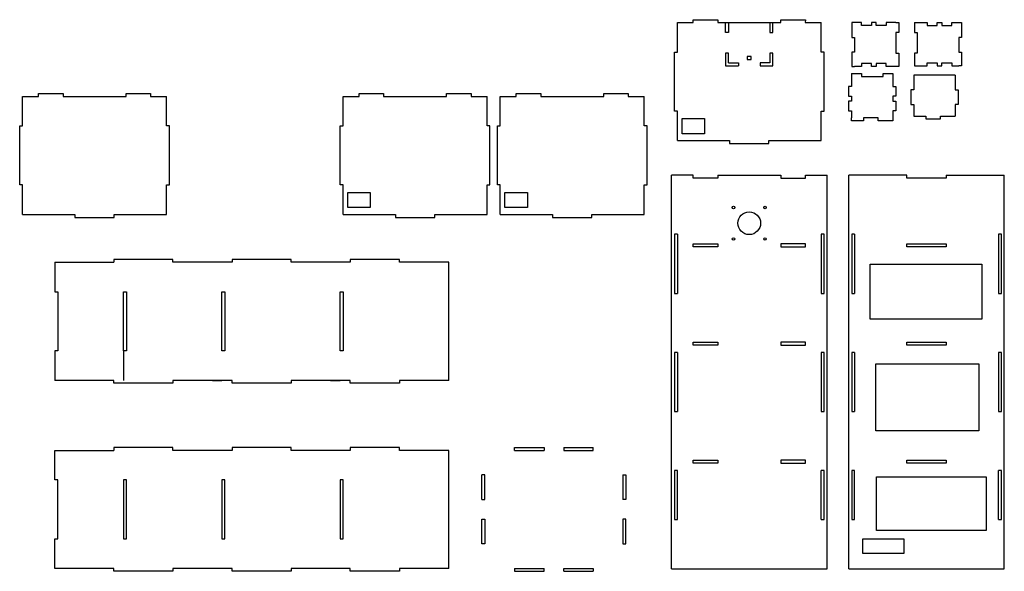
# Model space of a CAD drawing. Header units: inches. Extents: x 2.8 to 102.8, y 2 to 58.1.
import ezdxf

# ---------------------------------------------------------------- set-up
doc = ezdxf.new("R2010")
doc.units = ezdxf.units.IN
doc.header["$MEASUREMENT"] = 0

msp = doc.modelspace()

# ---------------------------------------------------------------- linework, layer by layer
for p, q in [((71.164, 57.773), (71.164, 58.073)), ((71.164, 58.073), (73.664, 58.073)), ((73.664, 58.073), (73.664, 58.073)), ((73.664, 58.073), (73.664, 57.773)), ((80.064, 57.773), (80.064, 58.073)), ((80.064, 58.073), (82.564, 58.073)), ((82.564, 58.073), (82.555, 57.773)), ((69.564, 54.773), (69.564, 57.773)), ((69.564, 57.773), (71.164, 57.773)), ((73.664, 57.773), (80.064, 57.773)), ((74.464, 57.773), (74.764, 57.773)), ((74.464, 56.773), (74.464, 57.773)), ((74.764, 57.773), (74.764, 56.773)), ((76.864, 57.773), (78.964, 57.773)), ((78.964, 57.773), (79.264, 57.773)), ((78.964, 57.773), (78.964, 56.773)), ((78.964, 57.773), (79.264, 57.773)), ((79.264, 56.773), (79.264, 57.773)), ((82.555, 57.773), (84.164, 57.773)), ((84.164, 54.773), (84.164, 57.773)), ((87.564, 57.773), (87.264, 57.773)), ((87.264, 57.773), (87.264, 56.273)), ((88.264, 57.773), (87.564, 57.773)), ((88.264, 57.473), (88.264, 57.773)), ((89.264, 57.473), (88.264, 57.473)), ((89.764, 57.773), (89.264, 57.773)), ((89.264, 57.773), (89.264, 57.473)), ((89.764, 57.473), (89.764, 57.773)), ((90.764, 57.473), (89.764, 57.473)), ((91.764, 57.773), (90.764, 57.773)), ((90.764, 57.773), (90.764, 57.473)), ((91.764, 57.773), (92.064, 57.773)), ((92.064, 57.773), (92.064, 56.773)), ((93.632, 57.773), (93.632, 56.773)), ((93.632, 57.773), (93.932, 57.773)), ((93.932, 57.773), (94.932, 57.773)), ((94.932, 57.773), (94.932, 57.473)), ((94.932, 57.473), (95.932, 57.473)), ((95.932, 57.473), (95.932, 57.773)), ((95.932, 57.773), (96.432, 57.773)), ((96.432, 57.773), (96.432, 57.473)), ((96.432, 57.473), (97.432, 57.473)), ((97.432, 57.473), (97.432, 57.773)), ((97.432, 57.773), (98.132, 57.773)), ((98.132, 57.773), (98.432, 57.773)), ((98.432, 57.773), (98.432, 56.273)), ((74.764, 56.773), (74.464, 56.773)), ((78.964, 56.773), (79.264, 56.773)), ((87.264, 56.273), (87.564, 56.273)), ((87.564, 56.273), (87.564, 54.773)), ((92.064, 56.773), (91.764, 56.773)), ((91.764, 56.773), (91.764, 54.673)), ((93.632, 56.773), (93.932, 56.773)), ((93.932, 56.773), (93.932, 54.673)), ((98.432, 56.273), (98.132, 56.273)), ((98.132, 56.273), (98.132, 54.773)), ((69.264, 48.773), (69.264, 54.773)), ((69.264, 54.773), (69.264, 54.773)), ((69.264, 54.773), (69.564, 54.773)), ((74.764, 54.673), (74.464, 54.673)), ((74.464, 54.673), (74.464, 53.373)), ((74.764, 53.673), (74.764, 54.673)), ((77.064, 54.323), (76.664, 54.323)), ((76.664, 54.323), (76.664, 54.023)), ((77.064, 54.323), (76.664, 54.323)), ((76.664, 54.323), (76.664, 54.023)), ((76.664, 54.023), (76.864, 54.023)), ((76.664, 54.023), (76.864, 54.023)), ((76.864, 54.023), (77.064, 54.023)), ((76.864, 54.023), (77.064, 54.023)), ((77.064, 54.023), (77.064, 54.323)), ((77.064, 54.023), (77.064, 54.323)), ((79.264, 54.673), (78.964, 54.673)), ((78.964, 54.673), (78.964, 53.673)), ((79.264, 53.673), (79.264, 54.673)), ((84.464, 54.773), (84.164, 54.773)), ((84.464, 48.773), (84.464, 54.773)), ((84.464, 54.773), (84.464, 54.773)), ((87.564, 54.773), (87.264, 54.773)), ((87.264, 54.773), (87.264, 53.308)), ((91.764, 54.673), (92.064, 54.673)), ((92.064, 54.673), (92.064, 53.308)), ((93.932, 54.673), (93.632, 54.673)), ((93.632, 54.673), (93.632, 53.373)), ((98.132, 54.773), (98.432, 54.773)), ((98.432, 54.773), (98.432, 53.373)), ((74.464, 53.373), (75.764, 53.373)), ((74.764, 53.673), (75.764, 53.673)), ((75.764, 53.673), (75.764, 53.373)), ((78.964, 53.673), (77.964, 53.673)), ((77.964, 53.673), (77.964, 53.373)), ((77.964, 53.373), (79.264, 53.373)), ((78.964, 53.673), (78.664, 53.673)), ((79.264, 53.373), (79.264, 53.673)), ((87.264, 53.308), (87.564, 53.308)), ((88.264, 53.308), (87.564, 53.308)), ((89.264, 53.608), (88.264, 53.608)), ((88.264, 53.608), (88.264, 53.308)), ((89.264, 53.308), (89.264, 53.608)), ((89.764, 53.308), (89.264, 53.308)), ((90.764, 53.608), (89.764, 53.608)), ((89.764, 53.608), (89.764, 53.308)), ((90.764, 53.308), (90.764, 53.608)), ((91.764, 53.308), (90.764, 53.308)), ((92.064, 53.308), (91.764, 53.308)), ((92.064, 53.308), (91.764, 53.308)), ((93.632, 53.373), (93.932, 53.373)), ((93.932, 53.373), (94.932, 53.373)), ((94.932, 53.373), (94.932, 53.673)), ((94.932, 53.673), (95.932, 53.673)), ((95.932, 53.673), (95.932, 53.373)), ((95.932, 53.373), (96.432, 53.373)), ((96.432, 53.373), (96.432, 53.673)), ((96.432, 53.673), (97.432, 53.673)), ((97.432, 53.673), (97.432, 53.373)), ((97.432, 53.373), (98.132, 53.373)), ((98.432, 53.373), (98.132, 53.373)), ((87.258, 52.595), (88.258, 52.595)), ((87.258, 52.595), (87.258, 52.295)), ((87.258, 52.295), (87.258, 51.295)), ((88.258, 52.595), (88.258, 52.295)), ((88.258, 52.295), (90.458, 52.295)), ((90.458, 52.295), (90.458, 52.595)), ((90.458, 52.595), (91.458, 52.595)), ((91.458, 52.595), (91.458, 52.295)), ((91.458, 52.295), (91.458, 51.295)), ((97.783, 52.442), (93.583, 52.442)), ((93.583, 52.442), (93.583, 50.942)), ((97.783, 52.442), (97.783, 50.942)), ((87.258, 51.295), (86.958, 51.295)), ((86.958, 51.295), (86.958, 50.295)), ((91.458, 51.295), (91.758, 51.295)), ((91.758, 51.295), (91.758, 50.295)), ((3.071, 47.27), (3.071, 50.27)), ((3.071, 50.27), (4.671, 50.27)), ((4.671, 50.27), (4.671, 50.57)), ((4.671, 50.57), (7.171, 50.57)), ((7.171, 50.57), (7.171, 50.57)), ((7.171, 50.57), (7.171, 50.27)), ((7.171, 50.27), (13.571, 50.27)), ((13.571, 50.27), (13.571, 50.57)), ((13.571, 50.57), (16.071, 50.57)), ((16.071, 50.57), (16.063, 50.27)), ((16.063, 50.27), (17.671, 50.27)), ((17.671, 47.27), (17.671, 50.27)), ((35.631, 47.27), (35.631, 50.27)), ((35.631, 50.27), (37.231, 50.27)), ((37.231, 50.27), (37.231, 50.57)), ((37.231, 50.57), (39.731, 50.57)), ((39.731, 50.57), (39.731, 50.57)), ((39.731, 50.57), (39.731, 50.27)), ((39.731, 50.27), (46.131, 50.27)), ((46.131, 50.27), (46.131, 50.57)), ((46.131, 50.57), (48.631, 50.57)), ((48.631, 50.57), (48.623, 50.27)), ((48.623, 50.27), (50.231, 50.27)), ((50.231, 47.27), (50.231, 50.27)), ((51.581, 47.27), (51.581, 50.27)), ((51.581, 50.27), (53.181, 50.27)), ((53.181, 50.27), (53.181, 50.57)), ((53.181, 50.57), (55.681, 50.57)), ((55.681, 50.57), (55.681, 50.57)), ((55.681, 50.57), (55.681, 50.27)), ((55.681, 50.27), (62.081, 50.27)), ((62.081, 50.27), (62.081, 50.57)), ((62.081, 50.57), (64.581, 50.57)), ((64.581, 50.57), (64.573, 50.27)), ((64.573, 50.27), (66.181, 50.27)), ((66.181, 47.27), (66.181, 50.27)), ((86.958, 50.295), (87.258, 50.295)), ((87.258, 50.295), (87.258, 49.795)), ((91.758, 50.295), (91.458, 50.295)), ((91.458, 50.295), (91.458, 49.795)), ((93.583, 50.942), (93.283, 50.942)), ((93.283, 50.942), (93.283, 49.442)), ((97.783, 50.942), (98.083, 50.942)), ((98.083, 50.942), (98.083, 49.442)), ((87.258, 49.795), (86.958, 49.795)), ((86.958, 49.795), (86.958, 48.795)), ((91.458, 49.795), (91.758, 49.795)), ((91.758, 49.795), (91.758, 48.795)), ((93.283, 49.442), (93.583, 49.442)), ((93.583, 49.442), (93.583, 48.277)), ((98.083, 49.442), (97.783, 49.442)), ((97.783, 49.442), (97.783, 48.277)), ((69.564, 48.773), (69.264, 48.773)), ((69.564, 45.773), (69.564, 48.773)), ((84.164, 45.773), (84.164, 48.773)), ((84.164, 48.773), (84.464, 48.773)), ((86.958, 48.795), (87.258, 48.795)), ((87.258, 48.795), (87.258, 48.095)), ((87.258, 47.795), (87.258, 48.095)), ((89.958, 48.095), (88.458, 48.095)), ((88.458, 48.095), (88.458, 47.795)), ((89.958, 47.795), (89.958, 48.095)), ((91.758, 48.795), (91.458, 48.795)), ((91.458, 48.795), (91.458, 48.095)), ((91.458, 48.095), (91.458, 47.795)), ((93.583, 48.277), (94.783, 48.277)), ((94.783, 48.277), (94.783, 47.977)), ((96.283, 47.977), (96.283, 48.277)), ((96.283, 48.277), (97.783, 48.277)), ((2.771, 41.27), (2.771, 47.27)), ((2.771, 47.27), (2.771, 47.27)), ((2.771, 47.27), (3.071, 47.27)), ((17.971, 47.27), (17.671, 47.27)), ((17.971, 41.27), (17.971, 47.27)), ((17.971, 47.27), (17.971, 47.27)), ((35.331, 41.27), (35.331, 47.27)), ((35.331, 47.27), (35.331, 47.27)), ((35.331, 47.27), (35.631, 47.27)), ((50.531, 47.27), (50.231, 47.27)), ((50.531, 41.27), (50.531, 47.27)), ((50.531, 47.27), (50.531, 47.27)), ((51.281, 41.27), (51.281, 47.27)), ((51.281, 47.27), (51.281, 47.27)), ((51.281, 47.27), (51.581, 47.27)), ((66.481, 47.27), (66.181, 47.27)), ((66.481, 41.27), (66.481, 47.27)), ((66.481, 47.27), (66.481, 47.27)), ((88.458, 47.795), (87.258, 47.795)), ((91.458, 47.795), (89.958, 47.795)), ((94.783, 47.977), (96.283, 47.977)), ((69.564, 45.773), (74.864, 45.773)), ((74.864, 45.773), (74.864, 45.473)), ((74.864, 45.473), (78.864, 45.473)), ((78.864, 45.473), (78.864, 45.773)), ((78.864, 45.773), (84.164, 45.773)), ((68.964, 2.251), (68.964, 42.251)), ((71.164, 42.251), (68.964, 42.251)), ((71.164, 41.951), (71.164, 42.251)), ((73.664, 42.251), (73.664, 41.951)), ((73.664, 42.251), (80.064, 42.251)), ((80.064, 42.251), (80.064, 41.951)), ((82.564, 41.951), (82.564, 42.251)), ((82.564, 42.251), (84.764, 42.251)), ((84.764, 2.251), (84.764, 42.251)), ((86.966, 2.251), (86.966, 42.251)), ((92.866, 42.251), (86.966, 42.251)), ((92.866, 41.951), (92.866, 42.251)), ((96.866, 42.251), (96.866, 41.951)), ((96.866, 42.251), (102.766, 42.251)), ((102.766, 2.251), (102.766, 42.251)), ((3.071, 41.27), (2.771, 41.27)), ((3.071, 38.27), (3.071, 41.27)), ((17.671, 38.27), (17.671, 41.27)), ((17.671, 41.27), (17.971, 41.27)), ((35.631, 41.27), (35.331, 41.27)), ((35.631, 38.27), (35.631, 41.27)), ((50.231, 38.27), (50.231, 41.27)), ((50.231, 41.27), (50.531, 41.27)), ((51.581, 41.27), (51.281, 41.27)), ((51.581, 38.27), (51.581, 41.27)), ((66.181, 38.27), (66.181, 41.27)), ((66.181, 41.27), (66.481, 41.27)), ((73.664, 41.951), (71.164, 41.951)), ((80.064, 41.951), (82.564, 41.951)), ((96.866, 41.951), (92.866, 41.951)), ((3.071, 38.27), (8.371, 38.27)), ((8.371, 38.27), (8.371, 37.97)), ((12.371, 37.97), (12.371, 38.27)), ((12.371, 38.27), (17.671, 38.27)), ((35.631, 38.27), (40.931, 38.27)), ((40.931, 38.27), (40.931, 37.97)), ((44.931, 37.97), (44.931, 38.27)), ((44.931, 38.27), (50.231, 38.27)), ((51.581, 38.27), (56.881, 38.27)), ((56.881, 38.27), (56.881, 37.97)), ((60.881, 37.97), (60.881, 38.27)), ((60.881, 38.27), (66.181, 38.27)), ((8.371, 37.97), (12.371, 37.97)), ((40.931, 37.97), (44.931, 37.97)), ((56.881, 37.97), (60.881, 37.97)), ((69.564, 36.251), (69.264, 36.251)), ((69.264, 36.251), (69.264, 30.251)), ((69.564, 36.251), (69.564, 30.251)), ((84.464, 36.251), (84.164, 36.251)), ((84.164, 36.251), (84.164, 30.251)), ((84.464, 30.251), (84.464, 36.251)), ((87.566, 36.251), (87.266, 36.251)), ((87.266, 36.251), (87.266, 30.251)), ((87.566, 36.251), (87.566, 30.251)), ((102.466, 36.251), (102.166, 36.251)), ((102.166, 36.251), (102.166, 30.251)), ((102.466, 30.251), (102.466, 36.251)), ((71.164, 34.976), (71.164, 35.276)), ((71.164, 35.276), (73.664, 35.276)), ((73.664, 35.276), (73.664, 34.976)), ((80.064, 35.276), (80.064, 34.976)), ((82.564, 35.276), (80.064, 35.276)), ((82.564, 34.976), (82.564, 35.276)), ((92.866, 34.976), (92.866, 35.276)), ((92.866, 35.276), (94.866, 35.276)), ((94.866, 35.276), (96.866, 35.276)), ((96.866, 35.276), (96.866, 34.976)), ((73.664, 34.976), (71.164, 34.976)), ((80.064, 34.976), (82.564, 34.976)), ((96.866, 34.976), (92.866, 34.976)), ((6.337, 33.405), (12.337, 33.405)), ((6.337, 33.405), (6.337, 30.405)), ((18.337, 33.705), (12.337, 33.705)), ((12.337, 33.705), (12.337, 33.405)), ((18.337, 33.405), (18.337, 33.705)), ((24.337, 33.405), (18.337, 33.405)), ((30.337, 33.705), (24.337, 33.705)), ((24.337, 33.705), (24.337, 33.405)), ((30.337, 33.405), (30.337, 33.705)), ((36.337, 33.405), (30.337, 33.405)), ((41.337, 33.705), (36.337, 33.705)), ((36.337, 33.705), (36.337, 33.405)), ((41.337, 33.405), (41.337, 33.705)), ((46.337, 33.405), (41.337, 33.405)), ((46.337, 21.405), (46.337, 33.405)), ((6.337, 30.405), (6.637, 30.405)), ((6.637, 30.405), (6.637, 26.405)), ((13.312, 30.405), (13.612, 30.405)), ((13.312, 24.405), (13.312, 30.405)), ((13.612, 30.405), (13.612, 26.405)), ((23.312, 30.405), (23.612, 30.405)), ((23.312, 24.405), (23.312, 30.405)), ((23.612, 30.405), (23.612, 26.405)), ((35.312, 30.405), (35.612, 30.405)), ((35.312, 24.405), (35.312, 30.405)), ((35.612, 30.405), (35.612, 26.405)), ((69.264, 30.251), (69.564, 30.251)), ((84.164, 30.251), (84.464, 30.251)), ((87.266, 30.251), (87.566, 30.251)), ((102.166, 30.251), (102.466, 30.251)), ((6.637, 26.405), (6.637, 24.405)), ((13.612, 26.405), (13.612, 24.405)), ((23.612, 26.405), (23.612, 24.405)), ((35.612, 26.405), (35.612, 24.405)), ((71.164, 24.976), (71.164, 25.276)), ((71.164, 25.276), (73.664, 25.276)), ((73.664, 25.276), (73.664, 24.976)), ((80.064, 25.276), (80.064, 24.976)), ((82.564, 25.276), (80.064, 25.276)), ((82.564, 24.976), (82.564, 25.276)), ((92.866, 24.976), (92.866, 25.276)), ((92.866, 25.276), (94.866, 25.276)), ((94.866, 25.276), (96.866, 25.276)), ((96.866, 25.276), (96.866, 24.976)), ((6.637, 24.405), (6.337, 24.405)), ((6.337, 24.405), (6.337, 21.405)), ((13.612, 24.405), (13.312, 24.405)), ((13.312, 24.405), (13.312, 21.405)), ((23.612, 24.405), (23.312, 24.405)), ((35.612, 24.405), (35.312, 24.405)), ((69.564, 24.251), (69.264, 24.251)), ((69.264, 24.251), (69.264, 18.251)), ((69.564, 24.251), (69.564, 18.251)), ((73.664, 24.976), (71.164, 24.976)), ((80.064, 24.976), (82.564, 24.976)), ((84.464, 24.251), (84.164, 24.251)), ((84.164, 24.251), (84.164, 18.251)), ((84.464, 18.251), (84.464, 24.251)), ((84.464, 24.251), (84.464, 24.251)), ((87.566, 24.251), (87.266, 24.251)), ((87.266, 24.251), (87.266, 18.251)), ((87.566, 24.251), (87.566, 18.251)), ((96.866, 24.976), (92.866, 24.976)), ((102.466, 24.251), (102.166, 24.251)), ((102.166, 24.251), (102.166, 18.251)), ((102.466, 18.251), (102.466, 24.251)), ((102.466, 24.251), (102.466, 24.251)), ((12.337, 21.405), (6.337, 21.405)), ((12.337, 21.105), (12.337, 21.405)), ((18.337, 21.105), (12.337, 21.105)), ((24.337, 21.405), (18.337, 21.405)), ((18.337, 21.405), (18.337, 21.105)), ((22.337, 21.405), (23.312, 21.405)), ((24.337, 21.105), (24.337, 21.405)), ((30.337, 21.105), (24.337, 21.105)), ((36.337, 21.405), (30.337, 21.405)), ((30.337, 21.405), (30.337, 21.105)), ((34.337, 21.405), (35.312, 21.405)), ((36.337, 21.105), (36.337, 21.405)), ((41.337, 21.105), (36.337, 21.105)), ((46.337, 21.405), (41.337, 21.405)), ((41.337, 21.405), (41.337, 21.105)), ((69.264, 18.251), (69.564, 18.251)), ((84.164, 18.251), (84.464, 18.251)), ((87.266, 18.251), (87.566, 18.251)), ((102.166, 18.251), (102.466, 18.251)), ((6.337, 14.291), (12.337, 14.291)), ((6.337, 11.291), (6.337, 14.291)), ((18.337, 14.591), (12.337, 14.591)), ((12.337, 14.591), (12.337, 14.291)), ((18.337, 14.291), (18.337, 14.591)), ((24.337, 14.291), (18.337, 14.291)), ((30.337, 14.591), (24.337, 14.591)), ((24.337, 14.591), (24.337, 14.291)), ((30.337, 14.291), (30.337, 14.591)), ((36.337, 14.291), (30.337, 14.291)), ((41.337, 14.591), (36.337, 14.591)), ((36.337, 14.591), (36.337, 14.291)), ((41.337, 14.291), (41.337, 14.591)), ((46.337, 14.291), (41.337, 14.291)), ((46.337, 2.291), (46.337, 14.291)), ((53.02, 14.291), (53.02, 14.591)), ((53.02, 14.591), (56.02, 14.591)), ((53.02, 14.291), (56.02, 14.291)), ((56.02, 14.591), (56.02, 14.291)), ((58.02, 14.591), (58.02, 14.291)), ((58.02, 14.591), (61.02, 14.591)), ((58.02, 14.291), (61.02, 14.291)), ((61.02, 14.291), (61.02, 14.591)), ((71.164, 12.976), (71.164, 13.276)), ((71.164, 13.276), (73.664, 13.276)), ((73.664, 13.276), (73.664, 12.976)), ((80.064, 13.276), (80.064, 12.976)), ((82.564, 13.276), (80.064, 13.276)), ((82.564, 12.976), (82.564, 13.276)), ((92.866, 12.976), (92.866, 13.276)), ((92.866, 13.276), (94.866, 13.276)), ((94.866, 13.276), (96.866, 13.276)), ((96.866, 13.276), (96.866, 12.976)), ((69.564, 12.251), (69.264, 12.251)), ((69.264, 12.251), (69.264, 7.251)), ((69.564, 7.251), (69.564, 12.251)), ((73.664, 12.976), (71.164, 12.976)), ((80.064, 12.976), (82.564, 12.976)), ((84.464, 12.251), (84.164, 12.251)), ((84.164, 7.251), (84.164, 12.251)), ((84.464, 7.251), (84.464, 12.251)), ((87.566, 12.251), (87.266, 12.251)), ((87.266, 12.251), (87.266, 7.251)), ((87.566, 7.251), (87.566, 12.251)), ((96.866, 12.976), (92.866, 12.976)), ((102.466, 12.251), (102.166, 12.251)), ((102.166, 7.251), (102.166, 12.251)), ((102.466, 7.251), (102.466, 12.251)), ((6.637, 11.291), (6.337, 11.291)), ((6.637, 5.291), (6.637, 11.291)), ((13.612, 11.291), (13.312, 11.291)), ((13.312, 11.291), (13.312, 5.291)), ((13.612, 5.291), (13.612, 11.291)), ((23.612, 11.291), (23.312, 11.291)), ((23.312, 11.291), (23.312, 5.291)), ((23.612, 5.291), (23.612, 11.291)), ((35.612, 11.291), (35.312, 11.291)), ((35.312, 11.291), (35.312, 5.291)), ((35.612, 5.291), (35.612, 11.291)), ((50.02, 11.791), (49.72, 11.791)), ((49.72, 9.291), (49.72, 11.791)), ((50.02, 9.291), (50.02, 11.791)), ((64.02, 11.791), (64.32, 11.791)), ((64.02, 11.791), (64.02, 9.291)), ((64.32, 11.791), (64.32, 9.291)), ((49.72, 9.291), (50.02, 9.291)), ((64.32, 9.291), (64.02, 9.291)), ((49.72, 4.791), (49.72, 7.291)), ((49.72, 7.291), (50.02, 7.291)), ((50.02, 7.291), (50.02, 4.791)), ((64.32, 7.291), (64.02, 7.291)), ((64.02, 7.291), (64.02, 4.791)), ((64.32, 4.791), (64.32, 7.291)), ((69.264, 7.251), (69.564, 7.251)), ((84.164, 7.251), (84.464, 7.251)), ((87.266, 7.251), (87.566, 7.251)), ((102.166, 7.251), (102.466, 7.251)), ((6.337, 5.291), (6.637, 5.291)), ((6.337, 2.291), (6.337, 5.291)), ((13.312, 5.291), (13.612, 5.291)), ((23.312, 5.291), (23.612, 5.291)), ((35.312, 5.291), (35.612, 5.291)), ((50.02, 4.791), (49.72, 4.791)), ((64.02, 4.791), (64.32, 4.791)), ((12.337, 2.291), (6.337, 2.291)), ((12.337, 1.991), (12.337, 2.291)), ((24.337, 2.291), (18.337, 2.291)), ((18.337, 2.291), (18.337, 1.991)), ((24.337, 1.991), (24.337, 2.291)), ((36.337, 2.291), (30.337, 2.291)), ((30.337, 2.291), (30.337, 1.991)), ((36.337, 1.991), (36.337, 2.291)), ((46.337, 2.291), (41.337, 2.291)), ((41.337, 2.291), (41.337, 1.991)), ((53.02, 2.291), (53.02, 1.991)), ((53.02, 2.291), (56.02, 2.291)), ((56.02, 1.991), (56.02, 2.291)), ((58.02, 1.991), (58.02, 2.291)), ((58.02, 2.291), (61.02, 2.291)), ((61.02, 2.291), (61.02, 1.991)), ((68.964, 2.251), (84.764, 2.251)), ((86.966, 2.251), (102.766, 2.251)), ((18.337, 1.991), (12.337, 1.991)), ((30.337, 1.991), (24.337, 1.991)), ((41.337, 1.991), (36.337, 1.991)), ((53.02, 1.991), (56.02, 1.991)), ((58.02, 1.991), (61.02, 1.991))]:
    msp.add_line(p, q)
for points in [[(70.04, 48.016), (72.312, 48.016), (72.312, 46.469), (70.04, 46.469)], [(36.108, 40.513), (38.38, 40.513), (38.38, 38.966), (36.108, 38.966)], [(52.057, 40.513), (54.329, 40.513), (54.329, 38.966), (52.057, 38.966)], [(89.141, 33.207), (100.5, 33.207), (100.5, 27.616), (89.141, 27.616)], [(89.717, 23.093), (100.171, 23.093), (100.171, 16.269), (89.717, 16.269)], [(89.8, 11.582), (100.911, 11.582), (100.911, 6.155), (89.8, 6.155)], [(88.37, 3.821), (92.591, 3.821), (92.591, 5.257), (88.37, 5.257)]]:
    msp.add_lwpolyline(points, close=True)
for centre, radius in [((75.264, 38.976), 0.125), ((78.464, 38.976), 0.125), ((76.864, 37.376), 1.15), ((75.264, 35.776), 0.125), ((78.464, 35.776), 0.125)]:
    msp.add_circle(centre, radius)

doc.saveas('drawing.dxf')
